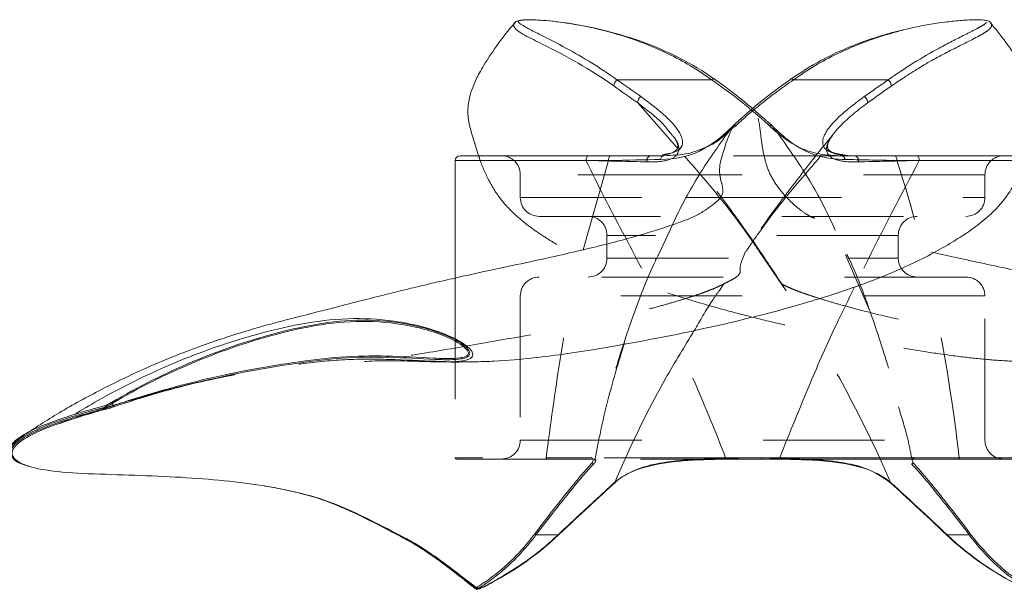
# Model space of a CAD drawing. Header units: inches. Extents: x 3.1 to 10.3, y 7.34 to 9.01.
# Tile 6 of 7: x 9.08 to 9.89, y 8.54 to 9.01. Entities that reach past the tile are written whole.
import ezdxf

# ---------------------------------------------------------------- set-up
doc = ezdxf.new("R2010")
doc.units = ezdxf.units.IN
doc.header["$MEASUREMENT"] = 0
doc.linetypes.add('HIDDEN', pattern=[0.075, 0.05, -0.025])

msp = doc.modelspace()

# ---------------------------------------------------------------- linework, layer by layer
at = {"color": 7, "linetype": 'Continuous', "lineweight": 15}
for p, q in [((9.57549, 8.95962), (9.65361, 8.95962)), ((9.66851, 8.91814), (9.67026, 8.91947)), ((9.44226, 8.89322), (9.44226, 8.79635)), ((9.44617, 8.89712), (9.57032, 8.89712)), ((9.93129, 8.64712), (9.70948, 8.64712)), ((9.84761, 8.58462), (9.86578, 8.58462))]:
    msp.add_line(p, q, dxfattribs=at)
at = {"color": 7, "linetype": 'HIDDEN', "lineweight": 0}
for p, q in [((9.79904, 8.95962), (9.72092, 8.95962)), ((9.67026, 8.91947), (9.67363, 8.92203)), ((9.77137, 8.89712), (9.61405, 8.89712)), ((9.80611, 8.89322), (9.93226, 8.89322)), ((9.82239, 8.89712), (9.91484, 8.89712)), ((9.91353, 8.89322), (9.82458, 8.89322)), ((9.49584, 8.8815), (9.49584, 8.86275)), ((9.6432, 8.8815), (9.49584, 8.8815)), ((9.87869, 8.8815), (9.66012, 8.8815)), ((9.87869, 8.86275), (9.87869, 8.8815)), ((9.49584, 8.86275), (9.63267, 8.86275)), ((9.66039, 8.86275), (9.87869, 8.86275)), ((9.51146, 8.84712), (9.86307, 8.84712)), ((9.62118, 8.84019), (9.60957, 8.81556)), ((9.56726, 8.8315), (9.56726, 8.81275)), ((9.80726, 8.8315), (9.56726, 8.8315)), ((9.80726, 8.81275), (9.80726, 8.8315)), ((9.56726, 8.81275), (9.80726, 8.81275)), ((9.71496, 8.78571), (9.69296, 8.81786)), ((9.6939, 8.81649), (9.69329, 8.81809)), ((9.76381, 8.8155), (9.78362, 8.76993)), ((9.44226, 8.79635), (9.44226, 8.6481)), ((9.86307, 8.79712), (9.51146, 8.79712)), ((9.65987, 8.78615), (9.66353, 8.7915)), ((9.49584, 8.7815), (9.49584, 8.66275)), ((9.87869, 8.7815), (9.49584, 8.7815)), ((9.87869, 8.66275), (9.87869, 8.7815)), ((9.18114, 8.6974), (9.18745, 8.69928)), ((9.49584, 8.66275), (9.87869, 8.66275)), ((9.66496, 8.6481), (9.44227, 8.6481)), ((9.51771, 8.64712), (9.44324, 8.64712)), ((9.55582, 8.64621), (9.55537, 8.64429)), ((9.69475, 8.64712), (9.55582, 8.64712)), ((9.52692, 8.58462), (9.50875, 8.58462))]:
    msp.add_line(p, q, dxfattribs=at)
at = {"color": 8, "linetype": 'Continuous', "lineweight": 15}
for p, q in [((9.62523, 8.9034), (9.59257, 8.94063)), ((9.56842, 8.89322), (9.44226, 8.89322)), ((9.54771, 8.8196), (9.56842, 8.89322)), ((9.66012, 8.8815), (9.6432, 8.8815)), ((9.63267, 8.86275), (9.66039, 8.86275)), ((9.70957, 8.6481), (9.93226, 8.6481)), ((9.81857, 8.64711), (9.81916, 8.64429))]:
    msp.add_line(p, q, dxfattribs=at)
at = {"color": 7, "linetype": 'Continuous', "lineweight": 15, "flags": 128}
for points in [[(9.65361, 8.95962), (9.65405, 8.95999), (9.65447, 8.96027), (9.65487, 8.96047), (9.65524, 8.96058), (9.65555, 8.96059), (9.65581, 8.9605), (9.65601, 8.96033), (9.65614, 8.96006)], [(9.56842, 8.89322), (9.56846, 8.89398), (9.56857, 8.89471), (9.56874, 8.89539), (9.56898, 8.89598), (9.56926, 8.89646), (9.56959, 8.89683), (9.56995, 8.89705), (9.57032, 8.89712)]]:
    msp.add_lwpolyline(points, dxfattribs=at)
at = {"color": 7, "linetype": 'HIDDEN', "lineweight": 0, "flags": 128}
for points in [[(9.71839, 8.96006), (9.71852, 8.96033), (9.71872, 8.9605), (9.71898, 8.96059), (9.71929, 8.96058), (9.71966, 8.96047), (9.72006, 8.96027), (9.72048, 8.95999), (9.72092, 8.95962)], [(9.54995, 8.89322), (9.55, 8.89398), (9.55012, 8.89471), (9.55032, 8.89539), (9.5506, 8.89598), (9.55093, 8.89646), (9.55131, 8.89683), (9.55172, 8.89705), (9.55214, 8.89712)], [(9.80421, 8.89712), (9.80458, 8.89705), (9.80494, 8.89683), (9.80527, 8.89646), (9.80555, 8.89598), (9.80579, 8.89539), (9.80596, 8.89471), (9.80607, 8.89398), (9.80611, 8.89322)], [(9.82239, 8.89712), (9.82281, 8.89705), (9.82322, 8.89683), (9.8236, 8.89646), (9.82393, 8.89598), (9.82421, 8.89539), (9.82441, 8.89471), (9.82453, 8.89398), (9.82458, 8.89322)]]:
    msp.add_lwpolyline(points, dxfattribs=at)
at = {"color": 7, "linetype": 'Continuous', "lineweight": 15}
for centre, radius, start, end in [((9.57999, 8.95417), 0.00707, 129.52326, 176.16109), ((9.59851, 8.94095), 0.00596, 123.33772, 183.01401), ((9.67239, 8.92004), 0.00212, 117.26088, 151.26877), ((9.44617, 8.89322), 0.00391, 90, 180), ((9.6145, 8.89391), 0.00325, 97.97217, 177.77319), ((9.1547, 8.69047), 0.000982, 124.0276, 208.84988), ((9.1609, 8.69405), 0.00183, 187.54794, 215.87074), ((9.16193, 8.69136), 0.00165, 189.1927, 226.19502), ((9.15526, 8.68939), 0.000947, 202.18193, 288.38545), ((9.69351, 8.64783), 0.00143, 330.23105, 8.60992), ((9.70682, 8.64786), 0.00276, 344.56373, 5.03387), ((9.81818, 8.64411), 0.000996, 272.09215, 10.20764), ((9.80189, 8.62753), 0.000721, 197.54138, 283.52265), ((9.84728, 8.58497), 0.000473, 189.37894, 312.75142), ((9.86539, 8.58584), 0.00128, 287.69115, 349.14104), ((9.45932, 8.54112), 0.000956, 244.54148, 327.89739), ((9.4622, 8.54068), 0.000543, 250.10669, 350.7584)]:
    msp.add_arc(centre, radius, start, end, dxfattribs=at)
at = {"color": 7, "linetype": 'HIDDEN', "lineweight": 0}
for centre, radius, start, end in [((9.79454, 8.95417), 0.00707, 3.83891, 50.47674), ((9.77602, 8.94095), 0.00596, 356.98599, 56.66228), ((9.67266, 8.91924), 0.00295, 70.80641, 114.7992), ((9.70187, 8.9197), 0.00252, 32.51115, 112.57947), ((9.48021, 8.8815), 0.01563, 0, 90), ((9.60392, 8.89336), 0.00383, 101.43826, 200.44967), ((9.76003, 8.89391), 0.00325, 2.22681, 82.02783), ((9.77061, 8.89336), 0.00383, 339.55033, 78.56174), ((9.89432, 8.8815), 0.01563, 90, 180), ((9.51146, 8.86275), 0.01562, 180, 270), ((9.86307, 8.86275), 0.01562, 270, 0), ((9.55164, 8.8315), 0.01563, 0, 90), ((9.82289, 8.8315), 0.01563, 90, 180), ((9.55164, 8.81275), 0.01563, 270, 0), ((9.82289, 8.81275), 0.01563, 180, 270), ((9.51146, 8.7815), 0.01562, 90, 180), ((9.86307, 8.7815), 0.01562, 0, 90), ((9.48021, 8.66275), 0.01563, 270, 0), ((9.89432, 8.66275), 0.01563, 180, 270), ((9.44324, 8.6481), 0.000977, 180, 270), ((9.51789, 8.64797), 0.000869, 171.64947, 257.9353), ((9.55583, 8.64809), 0.00097, 170.76483, 269.3119), ((9.55635, 8.64411), 0.000996, 169.79236, 267.90785), ((9.81869, 8.64809), 0.00097, 270.6881, 9.23517), ((9.85664, 8.64797), 0.000869, 282.0647, 8.35053), ((9.57264, 8.62753), 0.000721, 256.47735, 342.45862), ((9.50914, 8.58584), 0.00128, 190.85896, 252.30885), ((9.52725, 8.58497), 0.000473, 227.24858, 350.62106), ((9.45888, 8.5412), 0.000863, 152.22104, 242.07449), ((9.46156, 8.54159), 0.00116, 175.74794, 252.85059)]:
    msp.add_arc(centre, radius, start, end, dxfattribs=at)
at = {"color": 7, "linetype": 'Continuous', "lineweight": 15}
for points, knots in [([(9.36732, 8.72745), (9.36731, 8.72745), (9.36725, 8.72745), (9.37417, 8.72789), (9.3816, 8.72808), (9.38805, 8.72815), (9.39461, 8.72809), (9.40151, 8.72795), (9.4078, 8.72778), (9.41314, 8.72761), (9.41635, 8.72751), (9.41883, 8.72744), (9.42062, 8.72739), (9.42238, 8.72734), (9.42486, 8.72728), (9.4279, 8.72721), (9.43607, 8.72708), (9.4457, 8.72707), (9.46043, 8.72724), (9.48143, 8.72802), (9.50724, 8.73026), (9.5347, 8.73395), (9.56546, 8.73875), (9.60125, 8.74517), (9.63691, 8.75231), (9.66748, 8.75913), (9.69465, 8.7658), (9.72016, 8.77265), (9.74591, 8.78026), (9.77159, 8.78874), (9.79592, 8.79792), (9.81759, 8.80741), (9.83594, 8.81664), (9.85118, 8.82535), (9.86478, 8.83403), (9.8779, 8.84373), (9.89098, 8.85584), (9.90278, 8.87191), (9.91115, 8.89072), (9.91682, 8.90888), (9.9212, 8.92317), (9.92253, 8.93588), (9.92023, 8.94779), (9.91562, 8.9595), (9.90844, 8.97273), (9.8973, 8.98922), (9.88729, 9.00173), (9.88268, 9.00749)], [0, 0, 0, 0, 0.007521, 0.026407, 0.034916, 0.044213, 0.054202, 0.062525, 0.068259, 0.070266, 0.071847, 0.072556, 0.073264, 0.074014, 0.074843, 0.076838, 0.079388, 0.093618, 0.108879, 0.124974, 0.166232, 0.207014, 0.247946, 0.293278, 0.334615, 0.37175, 0.403114, 0.436462, 0.471923, 0.509518, 0.54907, 0.586597, 0.61968, 0.649333, 0.67569, 0.704088, 0.737322, 0.775462, 0.818414, 0.85436, 0.884763, 0.910031, 0.930555, 0.944363, 0.961395, 0.982237, 1, 1, 1, 1]), ([(9.49214, 9.00739), (9.49048, 9.00556), (9.48287, 8.99713), (9.47344, 8.98355), (9.4638, 8.96883), (9.45831, 8.95801), (9.4543, 8.94761), (9.45209, 8.93648), (9.45311, 8.92429), (9.45686, 8.91153), (9.45997, 8.90196), (9.46155, 8.89712)], [0, 0, 0, 0, 0.03316, 0.152276, 0.252445, 0.336251, 0.405897, 0.520542, 0.660689, 0.82826, 1, 1, 1, 1]), ([(9.57294, 8.95464), (9.56323, 8.96149), (9.55338, 8.9677), (9.53355, 8.9791), (9.5235, 8.98429), (9.50892, 8.99161), (9.50412, 8.99396), (9.49742, 8.99765), (9.49527, 8.99891), (9.49245, 9.00104), (9.49157, 9.00184), (9.49067, 9.00333), (9.49044, 9.00387), (9.49029, 9.00504), (9.49041, 9.00574), (9.49136, 9.00744), (9.49257, 9.00806), (9.49536, 9.00878), (9.49693, 9.00894), (9.50162, 9.00925), (9.50486, 9.00919), (9.51436, 9.00881), (9.52053, 9.00823), (9.53888, 9.006), (9.55057, 9.00387), (9.57331, 8.99853), (9.58435, 8.9953), (9.61676, 8.98368), (9.63713, 8.97343), (9.65614, 8.96006)], [0, 0, 0, 0, 0.125, 0.125, 0.25, 0.25, 0.3125, 0.3125, 0.34375, 0.34375, 0.359375, 0.359375, 0.367188, 0.367188, 0.375, 0.375, 0.390625, 0.390625, 0.40625, 0.40625, 0.4375, 0.4375, 0.5, 0.5, 0.625, 0.625, 0.75, 0.75, 1, 1, 1, 1]), ([(9.65361, 8.95962), (9.6421, 8.96793), (9.63012, 8.97503), (9.60508, 8.9872), (9.59199, 8.99227), (9.56513, 9.00049), (9.55131, 9.0037), (9.52949, 9.00718), (9.52201, 9.00813), (9.51059, 9.00898), (9.50671, 9.00918), (9.50084, 9.00912), (9.49888, 9.00904), (9.49607, 9.00866), (9.49512, 9.0085), (9.49386, 9.00785), (9.49409, 9.00738), (9.49445, 9.00698)], [0, 0, 0, 0, 0.25, 0.25, 0.5, 0.5, 0.75, 0.75, 0.875, 0.875, 0.9375, 0.9375, 0.96875, 0.96875, 0.984375, 0.984375, 1, 1, 1, 1]), ([(9.88266, 9.00747), (9.88257, 9.00755), (9.8821, 9.00797), (9.88053, 9.00849), (9.87655, 9.00915), (9.86865, 9.00926), (9.85782, 9.00862), (9.83625, 9.00626), (9.80632, 9.00048), (9.77258, 8.98959), (9.74313, 8.97617), (9.72667, 8.96545), (9.71839, 8.96006)], [0, 0, 0, 0, 0.002518, 0.012795, 0.030137, 0.071445, 0.137478, 0.205056, 0.427631, 0.655474, 0.826789, 1, 1, 1, 1]), ([(9.68726, 8.93382), (9.68392, 8.9367), (9.67415, 8.94509), (9.66176, 8.95386), (9.65361, 8.95962)], [0, 0, 0, 0, 0.342636, 1, 1, 1, 1]), ([(9.65614, 8.96006), (9.66413, 8.95427), (9.67678, 8.94511), (9.68672, 8.93634), (9.69039, 8.93311)], [0, 0, 0, 0, 0.6316245, 1, 1, 1, 1]), ([(9.71839, 8.96006), (9.70892, 8.9534), (9.70015, 8.9467), (9.68412, 8.93355), (9.6768, 8.92704), (9.67054, 8.92105)], [0, 0, 0, 0, 0.5, 0.5, 1, 1, 1, 1]), ([(9.67136, 8.92173), (9.67084, 8.92066), (9.66724, 8.91342), (9.66372, 8.90251), (9.65948, 8.88802), (9.66037, 8.87884), (9.66268, 8.87169), (9.66299, 8.86634), (9.6601, 8.86104), (9.6532, 8.85568), (9.6458, 8.85043), (9.63715, 8.84602), (9.62826, 8.84259), (9.61715, 8.83873), (9.60298, 8.83419), (9.58607, 8.82926), (9.5671, 8.82425), (9.54527, 8.81895), (9.52094, 8.8134), (9.49299, 8.80735), (9.46675, 8.80175), (9.44451, 8.79688), (9.42742, 8.79301), (9.4117, 8.7893), (9.39661, 8.78563), (9.38006, 8.78151), (9.36137, 8.77676), (9.34026, 8.77134), (9.32103, 8.76647), (9.30406, 8.76213), (9.29109, 8.75868), (9.28094, 8.75583), (9.27375, 8.75375), (9.26435, 8.75092), (9.24978, 8.74629), (9.23442, 8.74097), (9.21884, 8.73516), (9.20108, 8.72808), (9.17775, 8.71789), (9.14841, 8.70355), (9.11652, 8.6862), (9.09523, 8.67238), (9.08505, 8.66577)], [0, 0, 0, 0, 0.002401, 0.016339, 0.028346, 0.047137, 0.070731, 0.099003, 0.131858, 0.187607, 0.24059, 0.290413, 0.33614, 0.379342, 0.420963, 0.461009, 0.499825, 0.533785, 0.569559, 0.607179, 0.64582, 0.668217, 0.688761, 0.707442, 0.724253, 0.741623, 0.765845, 0.794788, 0.828148, 0.858707, 0.883158, 0.895371, 0.905259, 0.913786, 0.922733, 0.932577, 0.938107, 0.945698, 0.95599, 0.969136, 0.985243, 1, 1, 1, 1]), ([(9.67054, 8.92105), (9.66146, 8.91228), (9.65287, 8.90537), (9.63394, 8.89638), (9.62371, 8.89431), (9.61125, 8.89403)], [0, 0, 0, 0, 0.5, 0.5, 1, 1, 1, 1]), ([(9.67054, 8.92105), (9.66207, 8.90938), (9.64505, 8.88592), (9.6296, 8.85822), (9.62232, 8.84263), (9.62118, 8.84019)], [0, 0, 0, 0, 0.455199, 0.915, 1, 1, 1, 1]), ([(9.62195, 8.9131), (9.62289, 8.91172), (9.62537, 8.90808), (9.62586, 8.90407), (9.62512, 8.90197), (9.62141, 8.89944), (9.61678, 8.89795), (9.61334, 8.89775), (9.61306, 8.89773)], [0, 0, 0, 0, 0.126991, 0.335427, 0.541137, 0.754426, 0.97965, 1, 1, 1, 1]), ([(9.61405, 8.89712), (9.62105, 8.89737), (9.63468, 8.89786), (9.64545, 8.9028), (9.65068, 8.9052)], [0, 0, 0, 0, 0.514342, 1, 1, 1, 1]), ([(9.15909, 8.69381), (9.18106, 8.70672), (9.20377, 8.71813), (9.25078, 8.73779), (9.27498, 8.74598), (9.312, 8.75518), (9.32444, 8.75789), (9.34988, 8.76127), (9.36274, 8.76188), (9.38836, 8.76075), (9.40121, 8.75901), (9.41983, 8.75436), (9.42595, 8.75247), (9.43795, 8.74774), (9.44393, 8.74503), (9.4504, 8.74008), (9.45163, 8.73902), (9.45367, 8.73645), (9.45454, 8.73474), (9.45337, 8.73169), (9.45169, 8.73088), (9.44861, 8.72988), (9.447, 8.72962), (9.43895, 8.7287), (9.4325, 8.72901), (9.41317, 8.7298), (9.40029, 8.73066), (9.37455, 8.73129), (9.36169, 8.73114), (9.33598, 8.72939), (9.32317, 8.72767), (9.28494, 8.72216), (9.25963, 8.71741), (9.20968, 8.70548), (9.18507, 8.69832), (9.16079, 8.69017)], [0, 0, 0, 0, 0.125, 0.125, 0.25, 0.25, 0.3125, 0.3125, 0.375, 0.375, 0.4375, 0.4375, 0.46875, 0.46875, 0.5, 0.5, 0.507812, 0.507812, 0.515625, 0.515625, 0.523437, 0.523437, 0.53125, 0.53125, 0.5625, 0.5625, 0.625, 0.625, 0.6875, 0.6875, 0.75, 0.75, 0.875, 0.875, 1, 1, 1, 1]), ([(9.1603, 8.6911), (9.18447, 8.6992), (9.20896, 8.70633), (9.25867, 8.71823), (9.28385, 8.72298), (9.32189, 8.7285), (9.33463, 8.73024), (9.36022, 8.73207), (9.37302, 8.73227), (9.39864, 8.73171), (9.41146, 8.73089), (9.4307, 8.73004), (9.43711, 8.72973), (9.44512, 8.73037), (9.44674, 8.73056), (9.44988, 8.73127), (9.45162, 8.73169), (9.45312, 8.73361), (9.45318, 8.73453), (9.45264, 8.73607), (9.45214, 8.73674), (9.45057, 8.73861), (9.44933, 8.73964), (9.4428, 8.74447), (9.43685, 8.74713), (9.4249, 8.75176), (9.4188, 8.75361), (9.40026, 8.75816), (9.38747, 8.75985), (9.36198, 8.76089), (9.34918, 8.76024), (9.32389, 8.75681), (9.31152, 8.7541), (9.27471, 8.74491), (9.25063, 8.73674), (9.20387, 8.71717), (9.18128, 8.70581), (9.15942, 8.69298)], [0, 0, 0, 0, 0.125, 0.125, 0.25, 0.25, 0.3125, 0.3125, 0.375, 0.375, 0.4375, 0.4375, 0.46875, 0.46875, 0.476563, 0.476563, 0.484375, 0.484375, 0.488281, 0.488281, 0.492188, 0.492188, 0.5, 0.5, 0.53125, 0.53125, 0.5625, 0.5625, 0.625, 0.625, 0.6875, 0.6875, 0.75, 0.75, 0.875, 0.875, 1, 1, 1, 1]), ([(9.15384, 8.68999), (9.14233, 8.68674), (9.11925, 8.68023), (9.09553, 8.67115), (9.08027, 8.66254), (9.07371, 8.65471), (9.07674, 8.65039), (9.07819, 8.64832)], [0, 0, 0, 0, 0.200642, 0.402141, 0.606287, 0.811328, 1, 1, 1, 1]), ([(9.15942, 8.69298), (9.15914, 8.69282), (9.15887, 8.69266), (9.1586, 8.69251), (9.15787, 8.69209), (9.15717, 8.69169), (9.15654, 8.69135), (9.1559, 8.691), (9.15533, 8.6907), (9.15488, 8.69047), (9.15442, 8.69025), (9.15407, 8.69008), (9.15384, 8.68999)], [0, 0, 0, 0, 0.0000122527, 0.0000122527, 0.0000122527, 0.0000459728, 0.0000459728, 0.0000459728, 0.000080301, 0.000080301, 0.000080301, 0.0001145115, 0.0001145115, 0.0001145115, 0.0001145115]), ([(9.15439, 8.68903), (9.15437, 8.68906), (9.15436, 8.68909), (9.15434, 8.68912), (9.15419, 8.68942), (9.15402, 8.68971), (9.15384, 8.68999)], [0.00001163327, 0.00001163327, 0.00001163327, 0.00001163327, 0.00001286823, 0.00001286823, 0.00001286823, 0.00002591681, 0.00002591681, 0.00002591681, 0.00002591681]), ([(9.15415, 8.69128), (9.15436, 8.69134), (9.15468, 8.69146), (9.15509, 8.69165), (9.1555, 8.69184), (9.156, 8.69209), (9.15656, 8.69239), (9.15711, 8.69268), (9.15773, 8.69303), (9.15837, 8.6934), (9.15861, 8.69353), (9.15885, 8.69367), (9.15909, 8.69381)], [0, 0, 0, 0, 0.00002966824, 0.00002966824, 0.00002966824, 0.00005938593, 0.00005938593, 0.00005938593, 0.00008856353, 0.00008856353, 0.00008856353, 0.00009916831, 0.00009916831, 0.00009916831, 0.00009916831]), ([(9.15439, 8.68903), (9.15446, 8.68906), (9.15456, 8.68909), (9.15466, 8.68913), (9.15498, 8.68924), (9.15544, 8.6894), (9.156, 8.6896), (9.15655, 8.68979), (9.15722, 8.69003), (9.15795, 8.69028), (9.15867, 8.69053), (9.15948, 8.69081), (9.1603, 8.6911)], [0, 0, 0, 0, 0.0000113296, 0.0000113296, 0.0000113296, 0.0000454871, 0.0000454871, 0.0000454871, 0.0000794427, 0.0000794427, 0.0000794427, 0.0001134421, 0.0001134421, 0.0001134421, 0.0001134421]), ([(9.16079, 8.69017), (9.16007, 8.68993), (9.15936, 8.68969), (9.15872, 8.68948), (9.15808, 8.68927), (9.15749, 8.68908), (9.157, 8.68892), (9.15651, 8.68877), (9.1561, 8.68864), (9.15581, 8.68856), (9.15572, 8.68853), (9.15563, 8.68851), (9.15556, 8.68849)], [0, 0, 0, 0, 0.00002937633, 0.00002937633, 0.00002937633, 0.00005874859, 0.00005874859, 0.00005874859, 0.00008832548, 0.00008832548, 0.00008832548, 0.00009813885, 0.00009813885, 0.00009813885, 0.00009813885]), ([(9.15942, 8.69298), (9.15955, 8.69273), (9.15968, 8.69248), (9.15981, 8.69222), (9.15998, 8.69185), (9.16015, 8.69148), (9.1603, 8.6911)], [0.00001042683, 0.00001042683, 0.00001042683, 0.00001042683, 0.00002124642, 0.00002124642, 0.00002124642, 0.00003694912, 0.00003694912, 0.00003694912, 0.00003694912]), ([(9.07607, 8.65542), (9.07597, 8.65562), (9.07501, 8.65765), (9.07948, 8.66226), (9.08906, 8.66897), (9.10495, 8.67618), (9.1205, 8.68129), (9.12828, 8.68384)], [0, 0, 0, 0, 0.02657, 0.268214, 0.510529, 0.754911, 1, 1, 1, 1]), ([(9.09061, 8.64138), (9.09034, 8.64144), (9.082, 8.64338), (9.07524, 8.64884), (9.07592, 8.65807), (9.09252, 8.66898), (9.11904, 8.67893), (9.14238, 8.68579), (9.15239, 8.68849), (9.15439, 8.68903)], [0, 0, 0, 0, 0.006928, 0.21732, 0.429164, 0.646057, 0.864542, 0.972913, 1, 1, 1, 1]), ([(9.12973, 8.68108), (9.10727, 8.6741), (9.09206, 8.66757), (9.07991, 8.65857), (9.07766, 8.65571), (9.07674, 8.65038), (9.07807, 8.64791), (9.08427, 8.64346), (9.08909, 8.64143), (9.10275, 8.63812), (9.11172, 8.63687), (9.13347, 8.63522), (9.14599, 8.63476), (9.17171, 8.63395), (9.18471, 8.63358), (9.22253, 8.63188), (9.24665, 8.63012), (9.27994, 8.62584), (9.29048, 8.62413), (9.31078, 8.62006), (9.32064, 8.61766), (9.34047, 8.61128), (9.35061, 8.60712), (9.37066, 8.59774), (9.38049, 8.59265), (9.39829, 8.58346), (9.40589, 8.57973), (9.42199, 8.56934), (9.42811, 8.56509), (9.4425, 8.55445), (9.45087, 8.54795), (9.46013, 8.54061)], [0, 0, 0, 0, 0.125, 0.125, 0.1875, 0.1875, 0.25, 0.25, 0.3125, 0.3125, 0.375, 0.375, 0.4375, 0.4375, 0.5, 0.5, 0.625, 0.625, 0.6875, 0.6875, 0.75, 0.75, 0.8125, 0.8125, 0.875, 0.875, 0.9375, 0.9375, 0.96875, 0.96875, 1, 1, 1, 1]), ([(9.69475, 8.64712), (9.68131, 8.64712), (9.66847, 8.6471), (9.64397, 8.64653), (9.63216, 8.64596), (9.61104, 8.64354), (9.60158, 8.64169), (9.58498, 8.63586), (9.57811, 8.63198), (9.57248, 8.62683)], [0, 0, 0, 0, 0.25, 0.25, 0.5, 0.5, 0.75, 0.75, 1, 1, 1, 1]), ([(9.57333, 8.62731), (9.57893, 8.63248), (9.58576, 8.63638), (9.60225, 8.64227), (9.61164, 8.64416), (9.63264, 8.64666), (9.64439, 8.64727), (9.66876, 8.64793), (9.68154, 8.648), (9.69492, 8.64805)], [0, 0, 0, 0, 0.25, 0.25, 0.5, 0.5, 0.75, 0.75, 1, 1, 1, 1]), ([(9.67978, 8.64712), (9.69322, 8.64712), (9.70606, 8.6471), (9.73056, 8.64653), (9.74237, 8.64596), (9.76349, 8.64354), (9.77295, 8.64169), (9.78955, 8.63586), (9.79642, 8.63198), (9.80205, 8.62683)], [0, 0, 0, 0, 0.25, 0.25, 0.5, 0.5, 0.75, 0.75, 1, 1, 1, 1]), ([(9.69492, 8.64805), (9.69556, 8.64805), (9.6962, 8.64805), (9.69684, 8.64805), (9.69941, 8.64806), (9.70199, 8.64807), (9.70458, 8.64808), (9.70624, 8.64809), (9.7079, 8.64809), (9.70957, 8.6481)], [0, 0, 0, 0, 0.000024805, 0.000024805, 0.000024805, 0.000124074, 0.000124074, 0.000124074, 0.0001877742, 0.0001877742, 0.0001877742, 0.0001877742]), ([(9.8012, 8.62731), (9.79456, 8.63196), (9.7837, 8.63958), (9.76128, 8.64448), (9.74356, 8.6466), (9.73108, 8.64699), (9.727, 8.64712)], [0, 0, 0, 0, 0.382196, 0.625969, 0.877563, 1, 1, 1, 1]), ([(9.86578, 8.58462), (9.85504, 8.59886), (9.84529, 8.61115), (9.82883, 8.63135), (9.82241, 8.63882), (9.81822, 8.64312)], [0, 0, 0, 0, 0.5, 0.5, 1, 1, 1, 1]), ([(9.81916, 8.64429), (9.82335, 8.63998), (9.82975, 8.6325), (9.84618, 8.61223), (9.85592, 8.59989), (9.86665, 8.5856)], [0, 0, 0, 0, 0.5, 0.5, 1, 1, 1, 1]), ([(9.45891, 8.54026), (9.44944, 8.5477), (9.43035, 8.5627), (9.41155, 8.57541), (9.39736, 8.58332), (9.37883, 8.59282), (9.35127, 8.60703), (9.319, 8.61868), (9.29662, 8.62279), (9.28526, 8.62488)], [0, 0, 0, 0, 0.0997659, 0.2012689, 0.3004633, 0.3997154, 0.5976856, 0.7957219, 1, 1, 1, 1]), ([(9.52771, 8.58489), (9.53647, 8.59317), (9.54477, 8.60091), (9.56013, 8.61517), (9.56721, 8.6217), (9.57333, 8.62731)], [0, 0, 0, 0, 0.5, 0.5, 1, 1, 1, 1]), ([(9.84682, 8.58489), (9.83806, 8.59317), (9.82976, 8.60091), (9.8144, 8.61517), (9.80732, 8.6217), (9.8012, 8.62731)], [0, 0, 0, 0, 0.5, 0.5, 1, 1, 1, 1]), ([(9.80205, 8.62683), (9.80817, 8.62124), (9.81524, 8.61474), (9.83058, 8.60056), (9.83886, 8.59286), (9.84761, 8.58462)], [0, 0, 0, 0, 0.5, 0.5, 1, 1, 1, 1]), ([(9.35775, 8.60358), (9.35786, 8.60354), (9.35894, 8.60318), (9.35997, 8.60258), (9.36089, 8.60205)], [0, 0, 0, 0, 0.105378, 1, 1, 1, 1]), ([(9.91331, 8.54048), (9.9049, 8.54568), (9.89652, 8.55195), (9.88056, 8.56663), (9.87296, 8.57503), (9.86578, 8.58462)], [0, 0, 0, 0, 0.5, 0.5, 1, 1, 1, 1]), ([(9.86665, 8.5856), (9.87382, 8.57604), (9.88141, 8.56768), (9.89736, 8.55308), (9.90573, 8.54684), (9.91413, 8.54168)], [0, 0, 0, 0, 0.5, 0.5, 1, 1, 1, 1]), ([(9.44986, 8.54725), (9.45165, 8.54585), (9.45442, 8.54368), (9.45742, 8.54128), (9.45848, 8.54044)], [0, 0, 0, 0, 0.649338, 1, 1, 1, 1]), ([(9.47293, 8.54565), (9.47283, 8.54559), (9.46927, 8.54319), (9.46559, 8.54166), (9.46201, 8.54017)], [0, 0, 0, 0, 0.026115, 1, 1, 1, 1]), ([(9.46201, 8.54017), (9.46189, 8.54011), (9.46178, 8.54007), (9.46167, 8.54002), (9.4611, 8.53982), (9.46056, 8.53974), (9.46009, 8.53979), (9.45964, 8.53984), (9.45925, 8.54), (9.45891, 8.54026)], [0, 0, 0, 0, 0.00000676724, 0.00000676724, 0.00000676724, 0.00004073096, 0.00004073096, 0.00004073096, 0.00007221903, 0.00007221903, 0.00007221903, 0.00007221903]), ([(9.46013, 8.54061), (9.4604, 8.5404), (9.46072, 8.54027), (9.46109, 8.54024), (9.46149, 8.5402), (9.46195, 8.54028), (9.46243, 8.54046), (9.46253, 8.5405), (9.46263, 8.54054), (9.46273, 8.54059)], [0, 0, 0, 0, 0.00002761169, 0.00002761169, 0.00002761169, 0.00005716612, 0.00005716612, 0.00005716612, 0.00006303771, 0.00006303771, 0.00006303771, 0.00006303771])]:
    msp.add_open_spline(points, degree=3, knots=knots, dxfattribs=at)
at = {"color": 8, "linetype": 'Continuous', "lineweight": 15}
for points, knots in [([(9.49445, 9.00698), (9.49528, 9.00605), (9.49669, 9.00519), (9.49952, 9.00348), (9.50104, 9.00264), (9.50577, 9.00012), (9.50912, 8.99844), (9.51933, 8.99329), (9.5264, 8.98969), (9.54759, 8.97818), (9.5617, 8.96956), (9.57549, 8.95962)], [0, 0, 0, 0, 0.0625, 0.0625, 0.125, 0.125, 0.25, 0.25, 0.5, 0.5, 1, 1, 1, 1]), ([(9.59524, 8.94592), (9.6026, 8.94039), (9.61602, 8.93031), (9.62776, 8.91664), (9.63066, 8.90682), (9.62618, 8.90013), (9.61774, 8.89873), (9.61322, 8.89799)], [0, 0, 0, 0, 0.254409, 0.463375, 0.633466, 0.803727, 1, 1, 1, 1]), ([(9.61914, 8.91617), (9.61724, 8.91867), (9.61128, 8.92652), (9.60015, 8.93492), (9.59257, 8.94063)], [0, 0, 0, 0, 0.318572, 1, 1, 1, 1]), ([(9.77128, 8.78884), (9.76621, 8.77862), (9.75332, 8.75258), (9.73263, 8.70559), (9.71777, 8.66855), (9.70957, 8.6481)], [0, 0, 0, 0, 0.224274, 0.571567, 1, 1, 1, 1]), ([(9.31332, 8.72527), (9.31393, 8.72536), (9.32094, 8.72634), (9.33119, 8.72758), (9.34407, 8.72858), (9.35698, 8.72927), (9.37315, 8.72956), (9.39907, 8.72901), (9.4248, 8.72768), (9.44569, 8.72696), (9.45357, 8.72935), (9.45542, 8.73054), (9.45635, 8.73168), (9.45671, 8.733), (9.45658, 8.73443), (9.45547, 8.73683), (9.45018, 8.7421), (9.43689, 8.74925), (9.41627, 8.75642), (9.38746, 8.76209), (9.35323, 8.76381), (9.31459, 8.75905), (9.27643, 8.7497), (9.23016, 8.73497), (9.18719, 8.71647), (9.15086, 8.69735), (9.13474, 8.68771), (9.12828, 8.68384)], [0, 0, 0, 0, 0.003758, 0.042702, 0.062172, 0.081642, 0.120588, 0.15953, 0.237408, 0.276465, 0.283157, 0.286334, 0.289541, 0.291712, 0.294349, 0.297946, 0.307323, 0.338344, 0.387586, 0.438054, 0.514365, 0.59281, 0.671785, 0.751258, 0.886093, 0.954355, 1, 1, 1, 1]), ([(9.57333, 8.62731), (9.57628, 8.63399), (9.58919, 8.66323), (9.61011, 8.7057), (9.63115, 8.73986), (9.63922, 8.75294)], [0, 0, 0, 0, 0.1543086, 0.6760562, 1, 1, 1, 1])]:
    msp.add_open_spline(points, degree=3, knots=knots, dxfattribs=at)
at = {"color": 7, "linetype": 'HIDDEN', "lineweight": 0}
for points, knots in [([(9.72092, 8.95962), (9.73243, 8.96793), (9.74441, 8.97503), (9.76945, 8.9872), (9.78254, 8.99227), (9.8094, 9.00049), (9.82322, 9.0037), (9.84504, 9.00718), (9.85252, 9.00813), (9.86394, 9.00898), (9.86782, 9.00918), (9.87369, 9.00912), (9.87565, 9.00904), (9.87846, 9.00866), (9.87941, 9.0085), (9.88067, 9.00785), (9.88044, 9.00738), (9.88008, 9.00698)], [0, 0, 0, 0, 0.25, 0.25, 0.5, 0.5, 0.75, 0.75, 0.875, 0.875, 0.9375, 0.9375, 0.96875, 0.96875, 0.984375, 0.984375, 1, 1, 1, 1]), ([(9.88008, 9.00698), (9.87925, 9.00605), (9.87784, 9.00519), (9.87501, 9.00348), (9.87349, 9.00264), (9.86876, 9.00012), (9.86541, 8.99844), (9.8552, 8.99329), (9.84813, 8.98969), (9.82694, 8.97818), (9.81283, 8.96956), (9.79904, 8.95962)], [0, 0, 0, 0, 0.0625, 0.0625, 0.125, 0.125, 0.25, 0.25, 0.5, 0.5, 1, 1, 1, 1]), ([(9.80159, 8.95464), (9.80958, 8.95999), (9.82561, 8.97072), (9.85025, 8.9841), (9.86882, 8.99295), (9.87877, 8.99861), (9.88159, 9.00063), (9.88291, 9.00186), (9.88372, 9.00302), (9.88417, 9.00415), (9.88424, 9.0054), (9.88381, 9.00635), (9.8833, 9.00703), (9.88294, 9.00728), (9.88266, 9.00747)], [0, 0, 0, 0, 0.267412, 0.536913, 0.80812, 0.881916, 0.909385, 0.928739, 0.945102, 0.959108, 0.972273, 0.986112, 0.989341, 1, 1, 1, 1]), ([(9.67363, 8.92203), (9.67984, 8.92781), (9.68709, 8.93409), (9.70293, 8.94677), (9.71159, 8.95322), (9.72092, 8.95962)], [0, 0, 0, 0, 0.5, 0.5, 1, 1, 1, 1]), ([(9.77929, 8.94592), (9.77193, 8.94039), (9.75851, 8.93031), (9.74677, 8.91664), (9.74388, 8.90683), (9.74826, 8.90021), (9.75649, 8.89884), (9.76081, 8.89812)], [0, 0, 0, 0, 0.25651, 0.467201, 0.638697, 0.810364, 1, 1, 1, 1]), ([(9.68182, 8.81823), (9.68509, 8.82308), (9.70094, 8.84658), (9.72682, 8.87807), (9.75797, 8.91333), (9.77395, 8.93151), (9.78196, 8.94063)], [0, 0, 0, 0, 0.110989, 0.536959, 0.76774, 1, 1, 1, 1]), ([(9.7009, 8.92203), (9.69934, 8.92347), (9.69534, 8.9272), (9.69033, 8.93131), (9.68726, 8.93382)], [0, 0, 0, 0, 0.389081, 1, 1, 1, 1]), ([(9.69039, 8.93311), (9.69342, 8.93057), (9.69844, 8.92636), (9.70242, 8.92256), (9.70399, 8.92105)], [0, 0, 0, 0, 0.604237, 1, 1, 1, 1]), ([(9.93226, 8.79622), (9.92203, 8.79853), (9.89424, 8.80479), (9.85452, 8.8131), (9.81625, 8.82195), (9.78417, 8.83032), (9.7602, 8.8377), (9.7436, 8.84342), (9.73654, 8.84649), (9.73668, 8.84601), (9.73269, 8.84809), (9.72573, 8.85289), (9.72008, 8.85786), (9.71475, 8.86319), (9.7068, 8.87247), (9.70025, 8.88382), (9.69654, 8.89685), (9.69417, 8.91069), (9.69307, 8.92318), (9.69107, 8.93121), (9.69055, 8.93326)], [0, 0, 0, 0, 0.052462, 0.14252, 0.23336, 0.328679, 0.427799, 0.525686, 0.61979, 0.680426, 0.738984, 0.79537, 0.818584, 0.843617, 0.873703, 0.909137, 0.934266, 0.961412, 0.990147, 1, 1, 1, 1]), ([(9.7742, 8.89203), (9.76635, 8.89183), (9.75942, 8.89242), (9.74978, 8.89634), (9.74734, 8.89986), (9.74884, 8.90711), (9.75016, 8.90986), (9.75407, 8.91565), (9.75663, 8.91867), (9.76572, 8.92801), (9.77342, 8.93438), (9.78196, 8.94063)], [0, 0, 0, 0, 0.25, 0.25, 0.5, 0.5, 0.625, 0.625, 0.75, 0.75, 1, 1, 1, 1]), ([(9.71498, 8.78572), (9.70885, 8.7951), (9.69297, 8.81937), (9.66797, 8.85475), (9.64174, 8.88887), (9.62627, 8.90822), (9.61961, 8.91655)], [0, 0, 0, 0, 0.204549, 0.52942, 0.797461, 1, 1, 1, 1]), ([(9.65068, 8.9052), (9.65119, 8.90538), (9.65764, 8.90771), (9.6633, 8.91314), (9.66851, 8.91814)], [0, 0, 0, 0, 0.079393, 1, 1, 1, 1]), ([(9.7549, 8.91652), (9.74755, 8.90732), (9.73149, 8.88726), (9.70656, 8.85464), (9.68231, 8.82036), (9.66699, 8.79711), (9.6598, 8.7862)], [0, 0, 0, 0, 0.22427, 0.489666, 0.760603, 1, 1, 1, 1]), ([(9.76048, 8.89712), (9.74796, 8.89712), (9.73762, 8.89882), (9.71859, 8.90704), (9.70999, 8.91356), (9.7009, 8.92203)], [0, 0, 0, 0, 0.5, 0.5, 1, 1, 1, 1]), ([(9.70399, 8.92105), (9.71307, 8.91228), (9.72166, 8.90537), (9.74059, 8.89638), (9.75082, 8.89431), (9.76328, 8.89403)], [0, 0, 0, 0, 0.5, 0.5, 1, 1, 1, 1]), ([(9.70399, 8.92105), (9.71245, 8.90938), (9.72946, 8.88591), (9.74937, 8.8504), (9.75937, 8.82624), (9.76381, 8.8155)], [0, 0, 0, 0, 0.354719, 0.713024, 1, 1, 1, 1]), ([(9.60033, 8.89203), (9.603, 8.89202), (9.61184, 8.89199), (9.62259, 8.89423), (9.62737, 8.90101), (9.62588, 8.9086), (9.62088, 8.91422), (9.61914, 8.91617)], [0, 0, 0, 0, 0.131512, 0.434979, 0.658482, 0.881766, 1, 1, 1, 1]), ([(9.761, 8.89784), (9.76049, 8.89788), (9.75698, 8.89812), (9.75231, 8.89981), (9.74906, 8.90237), (9.74865, 8.90485), (9.74964, 8.90913), (9.75198, 8.91227), (9.7527, 8.91323)], [0, 0, 0, 0, 0.037083, 0.257029, 0.49042, 0.715415, 0.912646, 1, 1, 1, 1]), ([(9.69296, 8.81786), (9.6896, 8.82284), (9.67367, 8.84645), (9.65045, 8.87485), (9.63043, 8.89752), (9.62523, 8.9034)], [0, 0, 0, 0, 0.165143, 0.783563, 1, 1, 1, 1]), ([(9.46155, 8.89712), (9.46177, 8.89641), (9.46389, 8.88971), (9.46913, 8.87753), (9.47812, 8.86255), (9.48909, 8.85044), (9.50071, 8.84056), (9.5128, 8.83202), (9.52545, 8.82411), (9.5398, 8.81602), (9.55807, 8.80687), (9.58072, 8.79702), (9.60742, 8.78715), (9.63551, 8.77812), (9.66353, 8.7701), (9.69155, 8.76284), (9.72095, 8.75594), (9.7507, 8.74964), (9.78061, 8.74385), (9.80897, 8.73881), (9.83572, 8.73457), (9.85846, 8.73141), (9.88214, 8.72886), (9.90182, 8.72764), (9.91804, 8.72717), (9.93081, 8.72707), (9.93931, 8.72709), (9.94663, 8.72721), (9.94967, 8.72728), (9.95215, 8.72734), (9.95391, 8.72739), (9.9557, 8.72744), (9.95818, 8.72751), (9.96139, 8.72761), (9.96673, 8.72778), (9.97302, 8.72795), (9.97992, 8.72809), (9.98648, 8.72815), (9.99292, 8.72808), (10.00044, 8.72788), (10.00788, 8.72742), (10.00794, 8.72739), (10.00481, 8.72768), (9.99885, 8.72833), (9.987, 8.72986), (9.96905, 8.73255), (9.94506, 8.73646), (9.91796, 8.74107), (9.88524, 8.74679), (9.84826, 8.75364), (9.81005, 8.76157), (9.7816, 8.76835), (9.76182, 8.77366), (9.74928, 8.77729), (9.7395, 8.78032), (9.73218, 8.78274), (9.72691, 8.7846), (9.7228, 8.78614), (9.71858, 8.78786), (9.71457, 8.78969), (9.71205, 8.79096), (9.71102, 8.79148), (9.71101, 8.79149)], [0, 0, 0, 0, 0.0029575, 0.0277227, 0.0504248, 0.0707724, 0.090475, 0.107402, 0.1241722, 0.1429196, 0.1636443, 0.1914111, 0.2204204, 0.2477586, 0.2733857, 0.2973221, 0.3205919, 0.3463338, 0.3679701, 0.3911006, 0.4156292, 0.4405852, 0.460981, 0.4798201, 0.4890711, 0.4979007, 0.5061741, 0.5078961, 0.5092429, 0.5098029, 0.5103095, 0.5107876, 0.5112666, 0.512334, 0.5136897, 0.5175616, 0.5231822, 0.5299283, 0.5362062, 0.5419529, 0.5547067, 0.564149, 0.5736445, 0.5918992, 0.6130615, 0.6371647, 0.6642368, 0.6923758, 0.7202985, 0.7637254, 0.8066028, 0.8489568, 0.8714278, 0.8913891, 0.9088434, 0.9238039, 0.9362838, 0.9483015, 0.9628698, 0.9800265, 0.9997274, 1, 1, 1, 1]), ([(9.54995, 8.89322), (9.55943, 8.87334), (9.56973, 8.85376), (9.5906, 8.81425), (9.60117, 8.79429), (9.61582, 8.76362), (9.62046, 8.75325), (9.6298, 8.73249), (9.63443, 8.72208), (9.64807, 8.69065), (9.6568, 8.6695), (9.66496, 8.6481)], [0, 0, 0, 0, 0.25, 0.25, 0.5, 0.5, 0.625, 0.625, 0.75, 0.75, 1, 1, 1, 1]), ([(9.76081, 8.89812), (9.76164, 8.89786), (9.76442, 8.89701), (9.76851, 8.89708), (9.77137, 8.89712)], [0, 0, 0, 0, 0.299893, 1, 1, 1, 1]), ([(9.82458, 8.89322), (9.80936, 8.86433), (9.79133, 8.83012), (9.77398, 8.79441), (9.77128, 8.78884)], [0, 0, 0, 0, 0.844062, 1, 1, 1, 1]), ([(9.8575, 8.6481), (9.85258, 8.68988), (9.84623, 8.73126), (9.82952, 8.81311), (9.81914, 8.85358), (9.80611, 8.89322)], [0, 0, 0, 0, 0.5, 0.5, 1, 1, 1, 1]), ([(9.51703, 8.6481), (9.52072, 8.67523), (9.52809, 8.72958), (9.53837, 8.78685), (9.54678, 8.81635), (9.54771, 8.8196)], [0, 0, 0, 0, 0.469908, 0.941613, 1, 1, 1, 1]), ([(9.68144, 8.81849), (9.67985, 8.81444), (9.67617, 8.80505), (9.67751, 8.80285), (9.67664, 8.79969), (9.67422, 8.79731), (9.67106, 8.7953), (9.66767, 8.79359), (9.66498, 8.79223), (9.6617, 8.79055), (9.65804, 8.78879), (9.65419, 8.78712), (9.65029, 8.78559), (9.6463, 8.78413), (9.64089, 8.78225), (9.63357, 8.77986), (9.62399, 8.77692), (9.61194, 8.77345), (9.59125, 8.76791), (9.5597, 8.76047), (9.51514, 8.75146), (9.46644, 8.74273), (9.42322, 8.73538), (9.39364, 8.73071), (9.37729, 8.72851), (9.37041, 8.72774), (9.36658, 8.7274), (9.36715, 8.72744), (9.36732, 8.72745)], [0, 0, 0, 0, 0.026399, 0.061294, 0.095337, 0.128023, 0.159758, 0.190882, 0.226821, 0.259863, 0.289218, 0.314777, 0.336927, 0.355796, 0.377145, 0.402304, 0.431295, 0.464134, 0.500825, 0.583977, 0.668305, 0.753864, 0.840341, 0.892789, 0.937996, 0.976076, 0.992468, 1, 1, 1, 1]), ([(9.60957, 8.81556), (9.60826, 8.81282), (9.60056, 8.79667), (9.58785, 8.76331), (9.57204, 8.7154), (9.56162, 8.67453), (9.55669, 8.65068), (9.55537, 8.64429)], [0, 0, 0, 0, 0.05041, 0.297121, 0.59342, 0.891007, 1, 1, 1, 1]), ([(9.55732, 8.64592), (9.55877, 8.65368), (9.56355, 8.67934), (9.57469, 8.72135), (9.59018, 8.77041), (9.60324, 8.80102), (9.60947, 8.81562)], [0, 0, 0, 0, 0.131335, 0.434111, 0.730152, 1, 1, 1, 1]), ([(9.76488, 8.81591), (9.76555, 8.81453), (9.7727, 8.79993), (9.78443, 8.76868), (9.79985, 8.72172), (9.81081, 8.67998), (9.81566, 8.65415), (9.8172, 8.64591)], [0, 0, 0, 0, 0.026207, 0.277147, 0.563559, 0.860935, 1, 1, 1, 1]), ([(9.63922, 8.75294), (9.64393, 8.7612), (9.65038, 8.77251), (9.65785, 8.78325), (9.65987, 8.78615)], [0, 0, 0, 0, 0.730432, 1, 1, 1, 1]), ([(9.8012, 8.62731), (9.79826, 8.63399), (9.78538, 8.66325), (9.75955, 8.71386), (9.73293, 8.75962), (9.71686, 8.78295), (9.71496, 8.78571)], [0, 0, 0, 0, 0.121403, 0.531891, 0.944675, 1, 1, 1, 1]), ([(9.18745, 8.69928), (9.18904, 8.69976), (9.19677, 8.7021), (9.21084, 8.70566), (9.22645, 8.70947), (9.239, 8.71227), (9.24943, 8.7145), (9.25675, 8.7159), (9.26091, 8.71669)], [0, 0, 0, 0, 0.0661392, 0.3214692, 0.5767999, 0.7044592, 0.8321185, 1, 1, 1, 1]), ([(9.24691, 8.71416), (9.24026, 8.71271), (9.22148, 8.70861), (9.20081, 8.70292), (9.18746, 8.69924)], [0, 0, 0, 0, 0.354015, 1, 1, 1, 1]), ([(9.1812, 8.6972), (9.17503, 8.69555), (9.15376, 8.68987), (9.13205, 8.682), (9.11663, 8.67642)], [0, 0, 0, 0, 0.289672, 1, 1, 1, 1]), ([(9.12973, 8.68108), (9.13219, 8.68193), (9.14069, 8.68489), (9.15773, 8.69061), (9.17252, 8.6949), (9.18114, 8.6974)], [0, 0, 0, 0, 0.1449836, 0.5013759, 1, 1, 1, 1]), ([(9.80739, 8.69006), (9.81018, 8.68124), (9.81464, 8.66709), (9.8175, 8.65257), (9.81857, 8.64711)], [0, 0, 0, 0, 0.6235156, 1, 1, 1, 1]), ([(9.55537, 8.64429), (9.55118, 8.63998), (9.54478, 8.6325), (9.52835, 8.61223), (9.51861, 8.59989), (9.50788, 8.5856)], [0, 0, 0, 0, 0.5, 0.5, 1, 1, 1, 1]), ([(9.50875, 8.58462), (9.51949, 8.59886), (9.52924, 8.61115), (9.5457, 8.63135), (9.55212, 8.63882), (9.55631, 8.64312)], [0, 0, 0, 0, 0.5, 0.5, 1, 1, 1, 1]), ([(9.51703, 8.6481), (9.52666, 8.64812), (9.53475, 8.64815), (9.54763, 8.6482), (9.55224, 8.64823), (9.55488, 8.64825)], [0, 0, 0, 0, 0.5, 0.5, 1, 1, 1, 1]), ([(9.55582, 8.64712), (9.55316, 8.64712), (9.54856, 8.64712), (9.53563, 8.64712), (9.52744, 8.64712), (9.51771, 8.64712)], [0, 0, 0, 0, 0.5, 0.5, 1, 1, 1, 1]), ([(9.67961, 8.64805), (9.67897, 8.64805), (9.67833, 8.64805), (9.67768, 8.64805), (9.67512, 8.64806), (9.67254, 8.64807), (9.66995, 8.64808), (9.66829, 8.64809), (9.66663, 8.64809), (9.66496, 8.6481)], [0, 0, 0, 0, 0.000024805, 0.000024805, 0.000024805, 0.000124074, 0.000124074, 0.000124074, 0.0001877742, 0.0001877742, 0.0001877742, 0.0001877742]), ([(9.727, 8.64712), (9.72177, 8.64736), (9.70697, 8.64804), (9.69035, 8.64804), (9.67961, 8.64805)], [0, 0, 0, 0, 0.353453, 1, 1, 1, 1]), ([(9.8575, 8.6481), (9.84787, 8.64812), (9.83978, 8.64815), (9.8269, 8.6482), (9.82229, 8.64823), (9.81965, 8.64825)], [0, 0, 0, 0, 0.5, 0.5, 1, 1, 1, 1]), ([(9.57248, 8.62683), (9.56636, 8.62124), (9.55929, 8.61474), (9.54395, 8.60056), (9.53567, 8.59286), (9.52692, 8.58462)], [0, 0, 0, 0, 0.5, 0.5, 1, 1, 1, 1]), ([(9.36089, 8.60205), (9.36896, 8.59809), (9.38086, 8.59225), (9.39127, 8.5865), (9.39461, 8.58465)], [0, 0, 0, 0, 0.6786376, 1, 1, 1, 1]), ([(9.50788, 8.5856), (9.50071, 8.57604), (9.49312, 8.56768), (9.47717, 8.55308), (9.4688, 8.54684), (9.4604, 8.54168)], [0, 0, 0, 0, 0.5, 0.5, 1, 1, 1, 1]), ([(9.46122, 8.54048), (9.46963, 8.54568), (9.47801, 8.55195), (9.49397, 8.56663), (9.50157, 8.57503), (9.50875, 8.58462)], [0, 0, 0, 0, 0.5, 0.5, 1, 1, 1, 1]), ([(9.52692, 8.58462), (9.52279, 8.58083), (9.50559, 8.56503), (9.48703, 8.55402), (9.47293, 8.54565)], [0, 0, 0, 0, 0.240172, 1, 1, 1, 1]), ([(9.45812, 8.54161), (9.45707, 8.54244), (9.45185, 8.54663), (9.44033, 8.55581), (9.43222, 8.56175), (9.42721, 8.56542)], [0, 0, 0, 0, 0.087103, 0.435771, 1, 1, 1, 1]), ([(9.4604, 8.54168), (9.45998, 8.54142), (9.45957, 8.54128), (9.4592, 8.54126), (9.4588, 8.54124), (9.45842, 8.54136), (9.45812, 8.54161)], [0, 0, 0, 0, 0.00002935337, 0.00002935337, 0.00002935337, 0.00006147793, 0.00006147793, 0.00006147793, 0.00006147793]), ([(9.45848, 8.54044), (9.45886, 8.54015), (9.45931, 8.54), (9.4598, 8.54002), (9.46024, 8.54003), (9.46073, 8.54019), (9.46122, 8.54048)], [0, 0, 0, 0, 0.00003629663, 0.00003629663, 0.00003629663, 0.00006963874, 0.00006963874, 0.00006963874, 0.00006963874]), ([(9.46201, 8.54017), (9.46197, 8.54018), (9.46194, 8.5402), (9.4619, 8.54021), (9.46168, 8.5403), (9.46145, 8.54039), (9.46122, 8.54048)], [0.00000957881, 0.00000957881, 0.00000957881, 0.00000957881, 0.00001157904, 0.00001157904, 0.00001157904, 0.00002390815, 0.00002390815, 0.00002390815, 0.00002390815])]:
    msp.add_open_spline(points, degree=3, knots=knots, dxfattribs=at)
at = {"color": 7, "linetype": 'Continuous', "lineweight": 15}
for points in [[(9.57549, 8.95962), (9.58225, 8.95499), (9.58886, 8.95043), (9.59524, 8.94592)], [(9.59257, 8.94063), (9.58622, 8.94523), (9.57966, 8.9499), (9.57294, 8.95464)], [(9.61125, 8.89403), (9.5988, 8.89376), (9.58434, 8.89348), (9.56842, 8.89322)], [(9.57032, 8.89712), (9.58669, 8.89712), (9.60127, 8.89712), (9.61405, 8.89712)], [(9.12828, 8.68384), (9.13604, 8.68625), (9.14466, 8.68873), (9.15415, 8.69128)], [(9.15556, 8.68849), (9.1461, 8.68596), (9.13749, 8.68349), (9.12973, 8.68108)], [(9.70948, 8.64712), (9.70454, 8.64712), (9.69962, 8.64712), (9.69475, 8.64712)], [(9.46273, 8.54059), (9.48508, 8.55099), (9.50726, 8.56556), (9.52771, 8.58489)], [(9.9118, 8.54059), (9.88945, 8.55099), (9.86727, 8.56556), (9.84682, 8.58489)], [(9.84761, 8.58462), (9.86804, 8.56521), (9.8902, 8.55059), (9.91252, 8.54017)], [(9.45848, 8.54044), (9.45863, 8.54038), (9.45878, 8.54032), (9.45891, 8.54026)]]:
    msp.add_open_spline(points, degree=3, dxfattribs=at)
at = {"color": 7, "linetype": 'HIDDEN', "lineweight": 0}
for points in [[(9.79904, 8.95962), (9.79228, 8.95499), (9.78567, 8.95043), (9.77929, 8.94592)], [(9.78196, 8.94063), (9.7883, 8.94523), (9.79487, 8.9499), (9.80159, 8.95464)], [(9.54995, 8.89322), (9.56858, 8.89281), (9.58565, 8.8924), (9.60033, 8.89203)], [(9.76328, 8.89403), (9.77573, 8.89376), (9.79019, 8.89348), (9.80611, 8.89322)], [(9.77137, 8.89712), (9.78626, 8.89712), (9.80338, 8.89712), (9.82239, 8.89712)], [(9.82458, 8.89322), (9.80595, 8.89281), (9.78888, 8.8924), (9.7742, 8.89203)], [(9.55631, 8.64312), (9.5589, 8.64577), (9.55868, 8.64712), (9.55582, 8.64712)]]:
    msp.add_open_spline(points, degree=3, dxfattribs=at)

doc.saveas('drawing.dxf')
